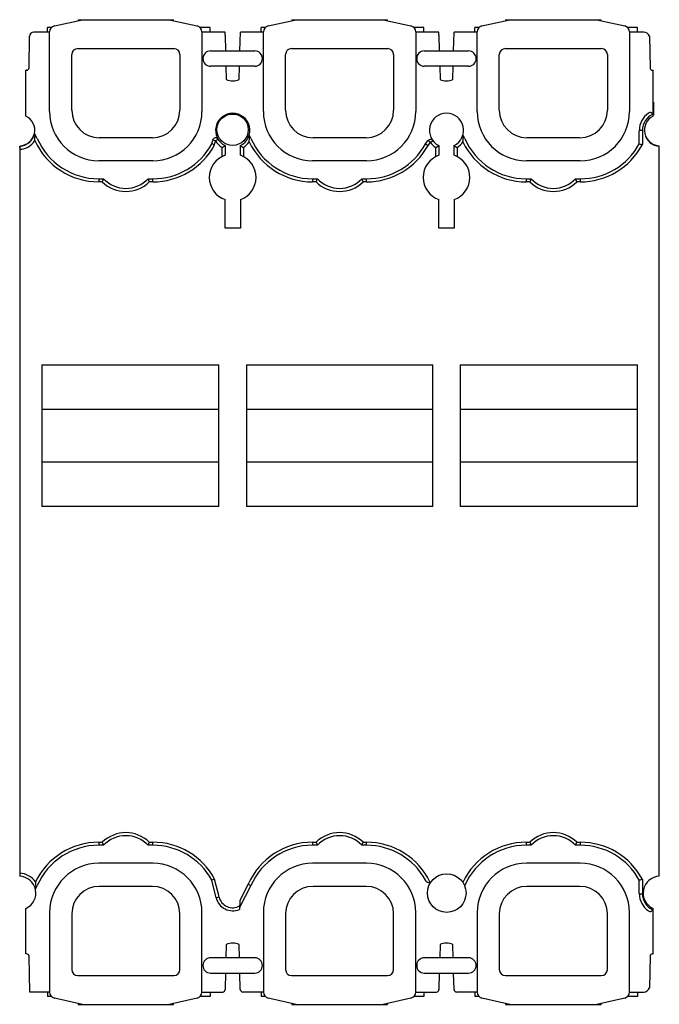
# Model space of a CAD drawing. Header units: millimetres. Extents: x 15 to 119, y 12 to 174.
import ezdxf

# ---------------------------------------------------------------- set-up
doc = ezdxf.new("R2010")
doc.units = ezdxf.units.MM
doc.header["$LTSCALE"] = 12.180206
doc.layers.get('0').update_dxf_attribs({"linetype": 'CONTINUOUS'})

msp = doc.modelspace()

# ---------------------------------------------------------------- linework, layer by layer
at = {"color": 7, "linetype": 'Continuous'}
for p, q in [((20.3, 172.69), (24.88, 173.7)), ((24.16, 173.7), (24.16, 173.55)), ((24.16, 173.7), (39.81, 173.7)), ((39.1, 173.7), (43.68, 172.69)), ((39.81, 173.55), (39.81, 173.7)), ((55.3, 172.69), (59.88, 173.7)), ((59.16, 173.7), (59.16, 173.55)), ((59.16, 173.7), (74.81, 173.7)), ((74.1, 173.7), (78.68, 172.69)), ((74.81, 173.55), (74.81, 173.7)), ((90.3, 172.69), (94.88, 173.7)), ((94.16, 173.7), (94.16, 173.55)), ((94.16, 173.7), (109.81, 173.7)), ((109.1, 173.7), (113.68, 172.69)), ((109.81, 173.55), (109.81, 173.7)), ((16.14, 165.83), (16.23, 170.98)), ((19.51, 171.68), (16.95, 171.68)), ((19.14, 171.68), (19.14, 172.41)), ((19.85, 172.41), (19.14, 172.41)), ((19.51, 158.67), (19.51, 171.71)), ((45.79, 172.41), (44.12, 172.41)), ((44.46, 171.71), (44.46, 158.67)), ((48.25, 171.68), (44.46, 171.68)), ((45.79, 171.68), (45.79, 172.41)), ((48.25, 171.18), (48.25, 171.68)), ((48.25, 171.18), (48.32, 168.58)), ((50.66, 168.58), (50.74, 171.68)), ((54.51, 171.68), (50.74, 171.68)), ((54.14, 171.68), (54.14, 172.41)), ((54.85, 172.41), (54.14, 172.41)), ((54.51, 158.67), (54.51, 171.71)), ((80.79, 172.41), (79.12, 172.41)), ((79.46, 171.71), (79.46, 158.67)), ((83.25, 171.68), (79.46, 171.68)), ((80.79, 171.68), (80.79, 172.41)), ((83.25, 171.18), (83.25, 171.68)), ((83.25, 171.18), (83.32, 168.58)), ((85.66, 168.58), (85.74, 171.68)), ((89.51, 171.68), (85.74, 171.68)), ((89.14, 171.68), (89.14, 172.41)), ((89.85, 172.41), (89.14, 172.41)), ((89.51, 158.67), (89.51, 171.71)), ((115.79, 172.41), (114.12, 172.41)), ((114.46, 171.71), (114.46, 158.67)), ((116.79, 171.68), (114.46, 171.68)), ((115.79, 171.68), (115.79, 172.41)), ((117.74, 171), (117.83, 165.83)), ((23.14, 158.88), (23.14, 167.98)), ((24.14, 168.98), (39.84, 168.98)), ((40.84, 167.98), (40.84, 158.88)), ((45.86, 168.58), (53.11, 168.58)), ((58.14, 158.88), (58.14, 167.98)), ((59.14, 168.98), (74.84, 168.98)), ((75.84, 167.98), (75.84, 158.88)), ((80.86, 168.58), (88.11, 168.58)), ((93.14, 158.88), (93.14, 167.98)), ((94.14, 168.98), (109.84, 168.98)), ((110.84, 167.98), (110.84, 158.88)), ((53.11, 166.08), (45.86, 166.08)), ((48.38, 166.08), (48.44, 163.92)), ((50.54, 163.92), (50.59, 166.08)), ((88.11, 166.08), (80.86, 166.08)), ((83.38, 166.08), (83.44, 163.9)), ((85.54, 163.93), (85.59, 166.08)), ((15.64, 157.92), (15.64, 165.43)), ((15.74, 165.43), (15.64, 165.43)), ((118.23, 165.43), (118.34, 165.43)), ((118.34, 158.25), (118.34, 165.43)), ((15.59, 160.18), (15.59, 158.07)), ((15.64, 160.18), (15.59, 160.18)), ((118.36, 160.18), (118.36, 158.07)), ((118.34, 157.92), (118.34, 158)), ((17.48, 154.26), (17.04, 155.09)), ((52.48, 154.26), (52.18, 154.83)), ((87.48, 154.26), (87.18, 154.83)), ((116.06, 153.37), (116.06, 155.58)), ((116.56, 155.58), (116.06, 155.58)), ((116.56, 155.58), (116.56, 153.25)), ((36.34, 154.38), (27.64, 154.38)), ((46.06, 153.37), (46.21, 153.96)), ((46.53, 153.19), (46.06, 153.37)), ((46.69, 153.84), (46.21, 153.96)), ((46.53, 153.19), (46.69, 153.84)), ((47.12, 154.1), (46.69, 153.84)), ((71.34, 154.38), (62.64, 154.38)), ((81.06, 153.37), (81.45, 153.9)), ((81.06, 153.37), (81.48, 153.1)), ((81.86, 153.6), (81.45, 153.9)), ((81.48, 153.1), (81.86, 153.6)), ((81.86, 153.6), (82.25, 153.9)), ((106.34, 154.38), (97.64, 154.38)), ((14.61, 152.99), (14.61, 33.43)), ((14.61, 152.99), (14.64, 152.99)), ((14.61, 152.49), (14.67, 152.49)), ((14.67, 152.49), (14.64, 152.99)), ((14.69, 153.05), (14.69, 152.99)), ((47.74, 151.29), (47.74, 152.79)), ((48.24, 153.08), (48.24, 151.5)), ((50.74, 151.5), (50.74, 153.08)), ((51.24, 152.79), (51.24, 151.29)), ((82.74, 151.29), (82.74, 152.79)), ((83.24, 153.08), (83.24, 151.5)), ((85.74, 151.5), (85.74, 153.08)), ((86.24, 152.79), (86.24, 151.29)), ((119.25, 153.05), (119.25, 153)), ((119.34, 33.43), (119.34, 152.99)), ((36.39, 150.6), (27.58, 150.6)), ((71.39, 150.6), (62.58, 150.6)), ((106.39, 150.6), (97.58, 150.6)), ((27.56, 147.65), (27.56, 147.15)), ((27.56, 147.65), (28.35, 147.65)), ((28.14, 147.15), (27.56, 147.15)), ((35.63, 147.65), (36.41, 147.65)), ((36.41, 147.15), (35.84, 147.15)), ((36.41, 147.15), (36.41, 147.65)), ((62.56, 147.65), (62.56, 147.15)), ((62.56, 147.65), (63.35, 147.65)), ((63.14, 147.15), (62.56, 147.15)), ((70.63, 147.65), (71.41, 147.65)), ((71.41, 147.15), (70.84, 147.15)), ((71.41, 147.15), (71.41, 147.65)), ((97.56, 147.65), (97.56, 147.15)), ((97.56, 147.65), (98.35, 147.65)), ((98.14, 147.15), (97.56, 147.15)), ((105.63, 147.65), (106.41, 147.65)), ((106.41, 147.15), (105.84, 147.15)), ((106.41, 147.15), (106.41, 147.65)), ((48.24, 139.58), (48.24, 144.27)), ((50.74, 144.27), (50.74, 139.58)), ((83.24, 139.58), (83.24, 144.27)), ((85.74, 144.27), (85.74, 139.58)), ((50.74, 139.58), (48.24, 139.58)), ((85.74, 139.58), (83.24, 139.58)), ((18.24, 117.19), (18.24, 93.98)), ((18.24, 117.19), (47.24, 117.19)), ((47.24, 93.98), (47.24, 117.19)), ((51.74, 117.19), (51.74, 93.98)), ((51.74, 117.19), (82.24, 117.19)), ((82.24, 93.98), (82.24, 117.19)), ((86.74, 117.19), (86.74, 93.98)), ((86.74, 117.19), (115.74, 117.19)), ((115.74, 93.98), (115.74, 117.19)), ((47.24, 109.87), (18.24, 109.87)), ((82.24, 109.87), (51.74, 109.87)), ((115.74, 109.87), (86.74, 109.87)), ((18.24, 101.3), (47.24, 101.3)), ((51.74, 101.3), (82.24, 101.3)), ((86.74, 101.3), (115.74, 101.3)), ((47.24, 93.98), (18.24, 93.98)), ((82.24, 93.98), (51.74, 93.98)), ((115.74, 93.98), (86.74, 93.98)), ((27.56, 39.01), (28.14, 39.01)), ((27.56, 39.01), (27.56, 38.51)), ((35.84, 39.01), (36.41, 39.01)), ((36.41, 38.51), (36.41, 39.01)), ((62.56, 39.01), (63.14, 39.01)), ((62.56, 39.01), (62.56, 38.51)), ((70.84, 39.01), (71.41, 39.01)), ((71.41, 38.51), (71.41, 39.01)), ((97.56, 39.01), (98.14, 39.01)), ((97.56, 39.01), (97.56, 38.51)), ((105.84, 39.01), (106.41, 39.01)), ((106.41, 38.51), (106.41, 39.01)), ((28.35, 38.51), (27.56, 38.51)), ((36.41, 38.51), (35.63, 38.51)), ((63.35, 38.51), (62.56, 38.51)), ((71.41, 38.51), (70.63, 38.51)), ((98.35, 38.51), (97.56, 38.51)), ((106.41, 38.51), (105.63, 38.51)), ((36.39, 35.56), (27.58, 35.56)), ((71.39, 35.56), (62.58, 35.56)), ((106.39, 35.56), (97.58, 35.56)), ((46.53, 32.98), (46.06, 32.79)), ((46.77, 29.92), (46.06, 32.79)), ((47.26, 30.04), (46.53, 32.98)), ((81.21, 32.59), (81.06, 32.79)), ((116.06, 30.58), (116.06, 32.79)), ((116.56, 32.92), (116.56, 30.58)), ((17.18, 31.34), (17.48, 31.91)), ((36.34, 31.78), (27.64, 31.78)), ((52.48, 31.91), (50.6, 28.32)), ((52.03, 32.13), (50.63, 29.46)), ((52.03, 32.13), (52.48, 31.91)), ((71.34, 31.78), (62.64, 31.78)), ((87.46, 31.88), (87.48, 31.91)), ((106.34, 31.78), (97.64, 31.78)), ((46.77, 29.92), (47.26, 30.04)), ((50.63, 29.46), (50.59, 28.01)), ((116.06, 30.58), (116.56, 30.58)), ((15.64, 20.73), (15.64, 28.18)), ((19.51, 27.49), (19.51, 14.46)), ((44.46, 14.46), (44.46, 27.49)), ((54.51, 27.49), (54.51, 14.46)), ((79.46, 14.46), (79.46, 27.49)), ((89.51, 27.49), (89.51, 14.46)), ((114.46, 14.46), (114.46, 27.49)), ((118.34, 20.73), (118.34, 27.92)), ((23.14, 27.28), (23.14, 18.18)), ((40.84, 18.18), (40.84, 27.28)), ((58.14, 27.28), (58.14, 18.18)), ((75.84, 18.18), (75.84, 27.28)), ((93.14, 27.28), (93.14, 18.18)), ((110.84, 18.18), (110.84, 27.28)), ((48.44, 22.25), (48.38, 20.08)), ((50.59, 20.08), (50.54, 22.25)), ((83.44, 22.27), (83.38, 20.08)), ((85.59, 20.08), (85.54, 22.24)), ((15.74, 20.73), (15.64, 20.73)), ((16.25, 14.48), (16.14, 20.34)), ((53.11, 20.08), (45.86, 20.08)), ((88.11, 20.08), (80.86, 20.08)), ((117.83, 20.34), (117.74, 15.17)), ((118.23, 20.73), (118.34, 20.73)), ((24.14, 17.18), (39.84, 17.18)), ((45.86, 17.58), (53.11, 17.58)), ((48.32, 17.58), (48.25, 14.98)), ((50.73, 14.87), (50.66, 17.58)), ((59.14, 17.18), (74.84, 17.18)), ((80.86, 17.58), (88.11, 17.58)), ((83.32, 17.58), (83.25, 14.98)), ((85.73, 14.87), (85.66, 17.58)), ((94.14, 17.18), (109.84, 17.18)), ((48.25, 14.98), (48.25, 14.88)), ((83.25, 14.98), (83.25, 14.88)), ((19.51, 14.48), (16.25, 14.48)), ((19.14, 14.48), (19.14, 13.75)), ((19.85, 13.75), (19.14, 13.75)), ((24.88, 12.46), (20.3, 13.48)), ((43.68, 13.48), (39.1, 12.46)), ((45.79, 13.75), (44.12, 13.75)), ((44.46, 14.48), (47.85, 14.48)), ((45.79, 14.48), (45.79, 13.75)), ((54.51, 14.48), (51.13, 14.48)), ((54.14, 14.48), (54.14, 13.75)), ((54.85, 13.75), (54.14, 13.75)), ((59.88, 12.46), (55.3, 13.48)), ((78.68, 13.48), (74.1, 12.46)), ((80.79, 13.75), (79.12, 13.75)), ((79.46, 14.48), (82.85, 14.48)), ((80.79, 14.48), (80.79, 13.75)), ((89.51, 14.48), (86.13, 14.48)), ((89.14, 14.48), (89.14, 13.75)), ((89.85, 13.75), (89.14, 13.75)), ((94.88, 12.46), (90.3, 13.48)), ((113.68, 13.48), (109.1, 12.46)), ((115.79, 13.75), (114.12, 13.75)), ((114.46, 14.48), (116.79, 14.48)), ((115.79, 14.48), (115.79, 13.75)), ((24.16, 12.62), (24.16, 12.46)), ((24.16, 12.46), (39.81, 12.46)), ((39.81, 12.46), (39.81, 12.62)), ((59.16, 12.62), (59.16, 12.46)), ((59.16, 12.46), (74.81, 12.46)), ((74.81, 12.46), (74.81, 12.62)), ((94.16, 12.62), (94.16, 12.46)), ((94.16, 12.46), (109.81, 12.46)), ((109.81, 12.46), (109.81, 12.62))]:
    msp.add_line(p, q, dxfattribs=at)
for centre, radius in [((49.46, 155.68), 2.58), ((84.53, 30.68), 3.16)]:
    msp.add_circle(centre, radius, dxfattribs=at)
for centre, radius, start, end in [((20.51, 171.71), 1, 102.5, 180), ((43.46, 171.71), 1, 0, 77.5), ((55.51, 171.71), 1, 102.5, 180), ((78.46, 171.71), 1, 0, 77.5), ((90.51, 171.71), 1, 102.5, 180), ((113.46, 171.71), 1, 0, 77.5), ((16.95, 170.96), 0.72, 90, 179), ((116.79, 170.68), 1, 18.5965, 90), ((24.14, 167.98), 1, 90, 180), ((39.84, 167.98), 1, 0, 90), ((45.86, 167.33), 1.25, 90, 270), ((53.11, 167.33), 1.25, 270, 90), ((59.14, 167.98), 1, 90, 180), ((74.84, 167.98), 1, 0, 90), ((80.86, 167.33), 1.25, 90, 270), ((88.11, 167.33), 1.25, 270, 90), ((94.14, 167.98), 1, 90, 180), ((109.84, 167.98), 1, 0, 90), ((15.74, 165.83), 0.4, 270, 359), ((118.23, 165.83), 0.4, 181, 270.0004), ((49.49, 166.18), 2.5, 245.1862, 294.8138), ((84.46, 166.18), 2.5, 245.8235, 295.4545), ((27.58, 158.67), 8.07, 180, 270), ((27.64, 158.88), 4.5, 180, 270), ((36.34, 158.88), 4.5, 270, 360), ((36.39, 158.67), 8.07, 270, 360), ((49.49, 155.58), 2.8, 296.5457, 243.4543), ((62.58, 158.67), 8.07, 180, 270), ((62.64, 158.88), 4.5, 180, 270), ((71.34, 158.88), 4.5, 270, 360), ((71.39, 158.67), 8.07, 270, 360), ((84.49, 155.58), 2.8, 296.5457, 243.4543), ((97.58, 158.67), 8.07, 180, 270), ((97.64, 158.88), 4.5, 180, 270), ((106.34, 158.88), 4.5, 270, 360), ((106.39, 158.67), 8.07, 270, 360), ((119.49, 155.58), 3.42, 124.34, 180), ((119.49, 155.58), 2.92, 114.5339, 180), ((117.84, 158), 0.5, 0, 124.34), ((14.49, 155.58), 2.6, 273.3074, 63.7488), ((119.49, 155.58), 2.6, 116.2512, 266.6926), ((14.44, 155.68), 2.65, 275.5728, 347.2239), ((9.35, 154.56), 7.76, 0.4195, 3.0904), ((14.49, 155.58), 3.1, 273.3074, 327.1148), ((27.56, 158.65), 11.5, 204.4135, 270), ((27.56, 158.65), 11, 203.5572, 270), ((36.41, 158.65), 11, 270, 331.3151), ((36.41, 158.65), 11.5, 270, 331.6432), ((46.69, 153.84), 0.5, 31.9987, 166.1608), ((49.49, 155.58), 3.3, 211.9981, 237.9411), ((49.49, 155.58), 3.3, 302.0589, 324.9895), ((62.56, 158.65), 11.5, 205.559, 270), ((43.63, 154.48), 8.59, 359.8569, 1.8626), ((62.56, 158.65), 11, 203.5572, 270), ((71.41, 158.65), 11, 270, 331.3151), ((81.86, 153.6), 0.5, 37.0239, 143.1818), ((84.49, 155.58), 3.3, 217.0239, 237.9411), ((84.49, 155.58), 3.3, 302.0589, 324.9895), ((97.56, 158.65), 11.5, 205.559, 270), ((78.63, 154.48), 8.59, 359.8569, 1.8626), ((97.56, 158.65), 11, 203.5572, 270), ((106.41, 158.65), 11, 270, 331.3151), ((106.41, 158.65), 11.5, 270, 331.9587), ((138.12, 239.64), 89.04, 255.6543, 255.9862), ((119.51, 155.68), 2.65, 205.3357, 264.4272), ((57.18, 163.54), 12.29, 238.3574, 241.0582), ((71.41, 158.65), 11.5, 270, 331.136), ((92.18, 163.54), 12.29, 238.3574, 241.0582), ((49.49, 147.88), 3.83, 109.0745, 250.9255), ((49.49, 147.88), 3.83, 289.0745, 70.9255), ((84.49, 147.88), 3.83, 109.0745, 250.9255), ((84.49, 147.88), 3.83, 289.0745, 70.9255), ((53.78, 136.69), 27.7, 156.6829, 157.8045), ((31.99, 151.08), 5.5, 225.606, 314.394), ((31.99, 151.08), 5, 223.3143, 316.6857), ((10.89, 136.98), 26.94, 22.1797, 23.3329), ((88.78, 136.69), 27.7, 156.6829, 157.8045), ((66.99, 151.08), 5.5, 225.606, 314.394), ((66.99, 151.08), 5, 223.3143, 316.6857), ((45.89, 136.98), 26.94, 22.1797, 23.3329), ((123.78, 136.69), 27.7, 156.6829, 157.8045), ((101.99, 151.08), 5.5, 225.606, 314.394), ((101.99, 151.08), 5, 223.3143, 316.6857), ((80.89, 136.98), 26.94, 22.1797, 23.3329), ((31.99, 35.08), 5.5, 45.606, 134.394), ((66.99, 35.08), 5.5, 45.606, 134.394), ((101.99, 35.08), 5.5, 45.606, 134.394), ((27.56, 27.51), 11.5, 90, 154.2906), ((53.08, 49.18), 26.94, 202.1797, 203.3329), ((31.99, 35.08), 5, 43.3143, 136.6857), ((10.19, 49.48), 27.7, 336.6829, 337.8045), ((36.41, 27.51), 11.5, 28.3568, 90), ((62.56, 27.51), 11.5, 90, 156.3525), ((88.08, 49.18), 26.94, 202.1797, 203.3329), ((66.99, 35.08), 5, 43.3143, 136.6857), ((45.19, 49.48), 27.7, 336.6829, 337.8045), ((71.41, 27.51), 11.5, 25.3229, 90), ((97.56, 27.51), 11.5, 90, 154.6834), ((123.08, 49.18), 26.94, 202.1797, 203.3329), ((101.99, 35.08), 5, 43.3143, 136.6857), ((80.19, 49.48), 27.7, 336.6829, 337.8045), ((106.41, 27.51), 11.5, 28.0413, 90), ((27.56, 27.51), 11, 90, 156.4428), ((36.41, 27.51), 11, 28.6849, 90), ((62.56, 27.51), 11, 90, 156.4428), ((71.41, 27.51), 11, 28.6849, 90), ((97.56, 27.51), 11, 90, 156.4428), ((106.41, 27.51), 11, 28.6849, 90), ((27.58, 27.49), 8.07, 90, 180), ((36.39, 27.49), 8.07, 0, 90), ((62.58, 27.49), 8.07, 90, 180), ((71.39, 27.49), 8.07, 0, 90), ((97.58, 27.49), 8.07, 90, 180), ((106.39, 27.49), 8.07, 0, 90), ((14.51, 30.68), 3.25, 34.0297, 88.1486), ((14.51, 30.68), 2.75, 294.262, 87.8118), ((81.61, 32.89), 0.5, 216.8182, 322.887), ((139.7, -59.7), 95.46, 104.025, 104.3345), ((119.44, 30.68), 2.75, 92.1882, 246.2946), ((8.86, 31.82), 8.37, 357.2203, 359.4299), ((27.64, 27.28), 4.5, 90, 180), ((36.34, 27.28), 4.5, 0, 90), ((62.64, 27.28), 4.5, 90, 180), ((71.34, 27.28), 4.5, 0, 90), ((97.64, 27.28), 4.5, 90, 180), ((106.34, 27.28), 4.5, 0, 90), ((49.49, 30.58), 2.8, 193.8392, 293.1978), ((49.49, 30.58), 2.3, 193.8392, 299.1355), ((119.49, 30.58), 3.42, 180, 235.66), ((119.49, 30.58), 2.92, 180, 245.4661), ((117.84, 28.17), 0.5, 235.66, 359.684), ((49.49, 19.98), 2.5, 65.1862, 114.8138), ((84.46, 19.98), 2.5, 64.5455, 114.1765), ((15.74, 20.33), 0.4, 1, 90), ((45.86, 18.83), 1.25, 90, 270), ((53.11, 18.83), 1.25, 270, 90), ((80.86, 18.83), 1.25, 90, 270), ((88.11, 18.83), 1.25, 270, 90), ((118.23, 20.33), 0.4, 89.9998, 179), ((24.14, 18.18), 1, 180, 270), ((39.84, 18.18), 1, 270, 360), ((59.14, 18.18), 1, 180, 270), ((74.84, 18.18), 1, 270, 360), ((94.14, 18.18), 1, 180, 270), ((109.84, 18.18), 1, 270, 360), ((47.85, 14.88), 0.4, 270, 360), ((51.13, 14.88), 0.4, 181.5, 270), ((82.85, 14.88), 0.4, 270, 360), ((86.13, 14.88), 0.4, 181.5, 270), ((116.79, 15.48), 1, 270, 341.4035), ((20.51, 14.46), 1, 180, 257.5), ((43.46, 14.46), 1, 282.5, 360), ((55.51, 14.46), 1, 180, 257.5), ((78.46, 14.46), 1, 282.5, 360), ((90.51, 14.46), 1, 180, 257.5), ((113.46, 14.46), 1, 282.5, 360)]:
    msp.add_arc(centre, radius, start, end, dxfattribs=at)
for points, knots in [([(17.09, 153.9), (17.1, 153.96), (17.11, 154.2), (17.12, 154.43), (17.12, 154.61)], [0, 0, 0, 0, 0.252792, 1, 1, 1, 1]), ([(52.19, 153.69), (52.19, 153.76), (52.21, 154.01), (52.22, 154.27), (52.22, 154.46)], [0, 0, 0, 0, 0.254504, 1, 1, 1, 1]), ([(87.19, 153.69), (87.19, 153.76), (87.21, 154.01), (87.22, 154.27), (87.22, 154.46)], [0, 0, 0, 0, 0.254504, 1, 1, 1, 1]), ([(47.74, 152.79), (47.8, 152.82), (47.97, 152.92), (48.13, 153.02), (48.24, 153.08)], [0, 0, 0, 0, 0.359152, 1, 1, 1, 1]), ([(82.74, 152.79), (82.8, 152.82), (82.97, 152.92), (83.13, 153.02), (83.24, 153.08)], [0, 0, 0, 0, 0.359157, 1, 1, 1, 1]), ([(17.2, 32.5), (17.21, 32.44), (17.22, 32.18), (17.23, 31.92), (17.23, 31.73)], [0, 0, 0, 0, 0.254201, 1, 1, 1, 1])]:
    msp.add_open_spline(points, degree=3, knots=knots, dxfattribs=at)

doc.saveas('drawing.dxf')
